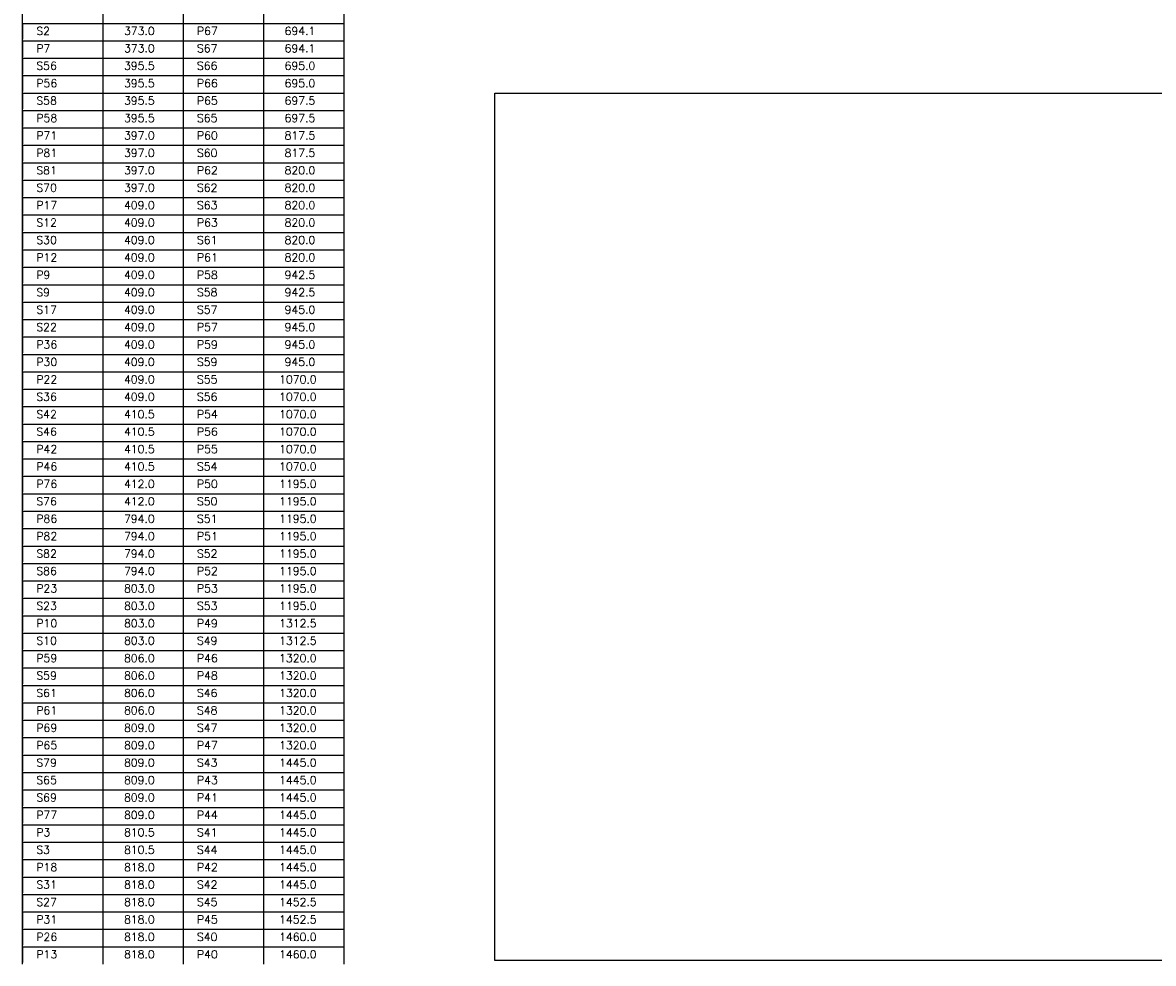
# Model space of a CAD drawing. Extents: x 0 to 119, y 0 to 84.
# Tile 12 of 14: x 61 to 89, y 37 to 60. Entities that reach past the tile are written whole.
import ezdxf

# ---------------------------------------------------------------- set-up
doc = ezdxf.new("R2010")
doc.units = 0
doc.header["$MEASUREMENT"] = 0
doc.layers.get('0').update_dxf_attribs({"linetype": 'CONTINUOUS'})
doc.layers.add('1', color=1, linetype='CONTINUOUS')
doc.styles.get("Standard").update_dxf_attribs({"font": 'ROMANS.SHX'})
picture_1 = doc.add_image_def('image2.jpg', size_in_pixel=(5000, 2480))

msp = doc.modelspace()

# ---------------------------------------------------------------- linework, layer by layer
at = {"layer": '1', "color": 1, "linetype": 'Continuous'}
for p, q in [((60.787872, 60.274248), (60.787872, 60.711748)), ((62.803955, 60.711748), (62.803955, 60.274248)), ((64.820038, 60.711748), (64.820038, 60.274248)), ((66.836121, 60.711748), (66.836121, 60.274248)), ((68.852204, 60.711748), (68.852204, 60.274248)), ((60.787872, 60.274248), (68.852204, 60.274248)), ((60.787872, 59.836748), (60.787872, 60.274248)), ((60.787872, 60.274248), (60.787872, 59.874248)), ((62.803955, 60.274248), (62.803955, 59.836748)), ((64.820038, 60.274248), (64.820038, 59.836748)), ((66.836121, 60.274248), (66.836121, 59.836748)), ((68.852204, 60.274248), (68.852204, 59.836748)), ((60.787872, 59.836748), (68.852204, 59.836748)), ((60.787872, 59.399248), (60.787872, 59.836748)), ((60.787872, 59.836748), (60.787872, 59.436748)), ((62.803955, 59.836748), (62.803955, 59.399248)), ((64.820038, 59.836748), (64.820038, 59.399248)), ((66.836121, 59.836748), (66.836121, 59.399248)), ((68.852204, 59.836748), (68.852204, 59.399248)), ((60.787872, 59.399248), (68.852204, 59.399248)), ((60.787872, 58.961748), (60.787872, 59.399248)), ((60.787872, 59.399248), (60.787872, 58.999248)), ((62.803955, 59.399248), (62.803955, 58.961748)), ((64.820038, 59.399248), (64.820038, 58.961748)), ((66.836121, 59.399248), (66.836121, 58.961748)), ((68.852204, 59.399248), (68.852204, 58.961748)), ((60.787872, 58.961748), (68.852204, 58.961748)), ((60.787872, 58.524248), (60.787872, 58.961748)), ((60.787872, 58.961748), (60.787872, 58.561748)), ((62.803955, 58.961748), (62.803955, 58.524248)), ((64.820038, 58.961748), (64.820038, 58.524248)), ((66.836121, 58.961748), (66.836121, 58.524248)), ((68.852204, 58.961748), (68.852204, 58.524248)), ((60.787872, 58.524248), (68.852204, 58.524248)), ((60.787872, 58.086748), (60.787872, 58.524248)), ((60.787872, 58.524248), (60.787872, 58.124248)), ((62.803955, 58.524248), (62.803955, 58.086748)), ((64.820038, 58.524248), (64.820038, 58.086748)), ((66.836121, 58.524248), (66.836121, 58.086748)), ((68.852204, 58.524248), (68.852204, 58.086748)), ((60.787872, 58.086748), (68.852204, 58.086748)), ((60.787872, 57.649248), (60.787872, 58.086748)), ((60.787872, 58.086748), (60.787872, 57.686748)), ((62.803955, 58.086748), (62.803955, 57.649248)), ((64.820038, 58.086748), (64.820038, 57.649248)), ((66.836121, 58.086748), (66.836121, 57.649248)), ((68.852204, 58.086748), (68.852204, 57.649248)), ((60.787872, 57.649248), (68.852204, 57.649248)), ((60.787872, 57.211748), (60.787872, 57.649248)), ((60.787872, 57.649248), (60.787872, 57.249248)), ((62.803955, 57.649248), (62.803955, 57.211748)), ((64.820038, 57.649248), (64.820038, 57.211748)), ((66.836121, 57.649248), (66.836121, 57.211748)), ((68.852204, 57.649248), (68.852204, 57.211748)), ((60.787872, 57.211748), (68.852204, 57.211748)), ((60.787872, 56.774248), (60.787872, 57.211748)), ((60.787872, 57.211748), (60.787872, 56.811748)), ((62.803955, 57.211748), (62.803955, 56.774248)), ((64.820038, 57.211748), (64.820038, 56.774248)), ((66.836121, 57.211748), (66.836121, 56.774248)), ((68.852204, 57.211748), (68.852204, 56.774248)), ((60.787872, 56.774248), (68.852204, 56.774248)), ((60.787872, 56.336748), (60.787872, 56.774248)), ((60.787872, 56.774248), (60.787872, 56.374248)), ((62.803955, 56.774248), (62.803955, 56.336748)), ((64.820038, 56.774248), (64.820038, 56.336748)), ((66.836121, 56.774248), (66.836121, 56.336748)), ((68.852204, 56.774248), (68.852204, 56.336748)), ((60.787872, 56.336748), (68.852204, 56.336748)), ((60.787872, 55.899248), (60.787872, 56.336748)), ((60.787872, 56.336748), (60.787872, 55.936748)), ((62.803955, 56.336748), (62.803955, 55.899248)), ((64.820038, 56.336748), (64.820038, 55.899248)), ((66.836121, 56.336748), (66.836121, 55.899248)), ((68.852204, 56.336748), (68.852204, 55.899248)), ((60.787872, 55.899248), (68.852204, 55.899248)), ((60.787872, 55.461748), (60.787872, 55.899248)), ((60.787872, 55.899248), (60.787872, 55.499248)), ((62.803955, 55.899248), (62.803955, 55.461748)), ((64.820038, 55.899248), (64.820038, 55.461748)), ((66.836121, 55.899248), (66.836121, 55.461748)), ((68.852204, 55.899248), (68.852204, 55.461748)), ((60.787872, 55.461748), (68.852204, 55.461748)), ((60.787872, 55.024248), (60.787872, 55.461748)), ((60.787872, 55.461748), (60.787872, 55.061748)), ((62.803955, 55.461748), (62.803955, 55.024248)), ((64.820038, 55.461748), (64.820038, 55.024248)), ((66.836121, 55.461748), (66.836121, 55.024248)), ((68.852204, 55.461748), (68.852204, 55.024248)), ((60.787872, 55.024248), (68.852204, 55.024248)), ((60.787872, 54.586748), (60.787872, 55.024248)), ((60.787872, 55.024248), (60.787872, 54.624248)), ((62.803955, 55.024248), (62.803955, 54.586748)), ((64.820038, 55.024248), (64.820038, 54.586748)), ((66.836121, 55.024248), (66.836121, 54.586748)), ((68.852204, 55.024248), (68.852204, 54.586748)), ((60.787872, 54.586748), (68.852204, 54.586748)), ((60.787872, 54.149248), (60.787872, 54.586748)), ((60.787872, 54.586748), (60.787872, 54.186748)), ((62.803955, 54.586748), (62.803955, 54.149248)), ((64.820038, 54.586748), (64.820038, 54.149248)), ((66.836121, 54.586748), (66.836121, 54.149248)), ((68.852204, 54.586748), (68.852204, 54.149248)), ((60.787872, 54.149248), (68.852204, 54.149248)), ((60.787872, 53.711748), (60.787872, 54.149248)), ((60.787872, 54.149248), (60.787872, 53.749248)), ((62.803955, 54.149248), (62.803955, 53.711748)), ((64.820038, 54.149248), (64.820038, 53.711748)), ((66.836121, 54.149248), (66.836121, 53.711748)), ((68.852204, 54.149248), (68.852204, 53.711748)), ((60.787872, 53.711748), (68.852204, 53.711748)), ((60.787872, 53.274248), (60.787872, 53.711748)), ((60.787872, 53.711748), (60.787872, 53.311748)), ((62.803955, 53.711748), (62.803955, 53.274248)), ((64.820038, 53.711748), (64.820038, 53.274248)), ((66.836121, 53.711748), (66.836121, 53.274248)), ((68.852204, 53.711748), (68.852204, 53.274248)), ((60.787872, 53.274248), (68.852204, 53.274248)), ((60.787872, 52.836748), (60.787872, 53.274248)), ((60.787872, 53.274248), (60.787872, 52.874248)), ((62.803955, 53.274248), (62.803955, 52.836748)), ((64.820038, 53.274248), (64.820038, 52.836748)), ((66.836121, 53.274248), (66.836121, 52.836748)), ((68.852204, 53.274248), (68.852204, 52.836748)), ((60.787872, 52.836748), (68.852204, 52.836748)), ((60.787872, 52.399248), (60.787872, 52.836748)), ((60.787872, 52.836748), (60.787872, 52.436748)), ((62.803955, 52.836748), (62.803955, 52.399248)), ((64.820038, 52.836748), (64.820038, 52.399248)), ((66.836121, 52.836748), (66.836121, 52.399248)), ((68.852204, 52.836748), (68.852204, 52.399248)), ((60.787872, 52.399248), (68.852204, 52.399248)), ((60.787872, 51.961748), (60.787872, 52.399248)), ((60.787872, 52.399248), (60.787872, 51.999248)), ((62.803955, 52.399248), (62.803955, 51.961748)), ((64.820038, 52.399248), (64.820038, 51.961748)), ((66.836121, 52.399248), (66.836121, 51.961748)), ((68.852204, 52.399248), (68.852204, 51.961748)), ((60.787872, 51.961748), (68.852204, 51.961748)), ((60.787872, 51.524248), (60.787872, 51.961748)), ((60.787872, 51.961748), (60.787872, 51.561748)), ((62.803955, 51.961748), (62.803955, 51.524248)), ((64.820038, 51.961748), (64.820038, 51.524248)), ((66.836121, 51.961748), (66.836121, 51.524248)), ((68.852204, 51.961748), (68.852204, 51.524248)), ((60.787872, 51.524248), (68.852204, 51.524248)), ((60.787872, 51.086748), (60.787872, 51.524248)), ((60.787872, 51.524248), (60.787872, 51.124248)), ((62.803955, 51.524248), (62.803955, 51.086748)), ((64.820038, 51.524248), (64.820038, 51.086748)), ((66.836121, 51.524248), (66.836121, 51.086748)), ((68.852204, 51.524248), (68.852204, 51.086748)), ((60.787872, 51.086748), (68.852204, 51.086748)), ((60.787872, 50.649248), (60.787872, 51.086748)), ((60.787872, 51.086748), (60.787872, 50.686748)), ((62.803955, 51.086748), (62.803955, 50.649248)), ((64.820038, 51.086748), (64.820038, 50.649248)), ((66.836121, 51.086748), (66.836121, 50.649248)), ((68.852204, 51.086748), (68.852204, 50.649248)), ((60.787872, 50.649248), (68.852204, 50.649248)), ((60.787872, 50.211748), (60.787872, 50.649248)), ((60.787872, 50.649248), (60.787872, 50.249248)), ((62.803955, 50.649248), (62.803955, 50.211748)), ((64.820038, 50.649248), (64.820038, 50.211748)), ((66.836121, 50.649248), (66.836121, 50.211748)), ((68.852204, 50.649248), (68.852204, 50.211748)), ((60.787872, 50.211748), (68.852204, 50.211748)), ((60.787872, 49.774248), (60.787872, 50.211748)), ((60.787872, 50.211748), (60.787872, 49.811748)), ((62.803955, 50.211748), (62.803955, 49.774248)), ((64.820038, 50.211748), (64.820038, 49.774248)), ((66.836121, 50.211748), (66.836121, 49.774248)), ((68.852204, 50.211748), (68.852204, 49.774248)), ((60.787872, 49.774248), (68.852204, 49.774248)), ((60.787872, 49.336748), (60.787872, 49.774248)), ((60.787872, 49.774248), (60.787872, 49.374248)), ((62.803955, 49.774248), (62.803955, 49.336748)), ((64.820038, 49.774248), (64.820038, 49.336748)), ((66.836121, 49.774248), (66.836121, 49.336748)), ((68.852204, 49.774248), (68.852204, 49.336748)), ((60.787872, 49.336748), (68.852204, 49.336748)), ((60.787872, 48.899248), (60.787872, 49.336748)), ((60.787872, 49.336748), (60.787872, 48.936748)), ((62.803955, 49.336748), (62.803955, 48.899248)), ((64.820038, 49.336748), (64.820038, 48.899248)), ((66.836121, 49.336748), (66.836121, 48.899248)), ((68.852204, 49.336748), (68.852204, 48.899248)), ((60.787872, 48.899248), (68.852204, 48.899248)), ((60.787872, 48.461748), (60.787872, 48.899248)), ((60.787872, 48.899248), (60.787872, 48.499248)), ((62.803955, 48.899248), (62.803955, 48.461748)), ((64.820038, 48.899248), (64.820038, 48.461748)), ((66.836121, 48.899248), (66.836121, 48.461748)), ((68.852204, 48.899248), (68.852204, 48.461748)), ((60.787872, 48.461748), (68.852204, 48.461748)), ((60.787872, 48.024248), (60.787872, 48.461748)), ((60.787872, 48.461748), (60.787872, 48.061748)), ((62.803955, 48.461748), (62.803955, 48.024248)), ((64.820038, 48.461748), (64.820038, 48.024248)), ((66.836121, 48.461748), (66.836121, 48.024248)), ((68.852204, 48.461748), (68.852204, 48.024248)), ((60.787872, 48.024248), (68.852204, 48.024248)), ((60.787872, 47.586748), (60.787872, 48.024248)), ((60.787872, 48.024248), (60.787872, 47.624248)), ((62.803955, 48.024248), (62.803955, 47.586748)), ((64.820038, 48.024248), (64.820038, 47.586748)), ((66.836121, 48.024248), (66.836121, 47.586748)), ((68.852204, 48.024248), (68.852204, 47.586748)), ((60.787872, 47.586748), (68.852204, 47.586748)), ((60.787872, 47.149248), (60.787872, 47.586748)), ((60.787872, 47.586748), (60.787872, 47.186748)), ((62.803955, 47.586748), (62.803955, 47.149248)), ((64.820038, 47.586748), (64.820038, 47.149248)), ((66.836121, 47.586748), (66.836121, 47.149248)), ((68.852204, 47.586748), (68.852204, 47.149248)), ((60.787872, 47.149248), (68.852204, 47.149248)), ((60.787872, 46.711748), (60.787872, 47.149248)), ((60.787872, 47.149248), (60.787872, 46.749248)), ((62.803955, 47.149248), (62.803955, 46.711748)), ((64.820038, 47.149248), (64.820038, 46.711748)), ((66.836121, 47.149248), (66.836121, 46.711748)), ((68.852204, 47.149248), (68.852204, 46.711748)), ((60.787872, 46.711748), (68.852204, 46.711748)), ((60.787872, 46.274248), (60.787872, 46.711748)), ((60.787872, 46.711748), (60.787872, 46.311748)), ((62.803955, 46.711748), (62.803955, 46.274248)), ((64.820038, 46.711748), (64.820038, 46.274248)), ((66.836121, 46.711748), (66.836121, 46.274248)), ((68.852204, 46.711748), (68.852204, 46.274248)), ((60.787872, 46.274248), (68.852204, 46.274248)), ((60.787872, 45.836748), (60.787872, 46.274248)), ((60.787872, 46.274248), (60.787872, 45.874248)), ((62.803955, 46.274248), (62.803955, 45.836748)), ((64.820038, 46.274248), (64.820038, 45.836748)), ((66.836121, 46.274248), (66.836121, 45.836748)), ((68.852204, 46.274248), (68.852204, 45.836748)), ((60.787872, 45.836748), (68.852204, 45.836748)), ((60.787872, 45.399248), (60.787872, 45.836748)), ((60.787872, 45.836748), (60.787872, 45.436748)), ((62.803955, 45.836748), (62.803955, 45.399248)), ((64.820038, 45.836748), (64.820038, 45.399248)), ((66.836121, 45.836748), (66.836121, 45.399248)), ((68.852204, 45.836748), (68.852204, 45.399248)), ((60.787872, 45.399248), (68.852204, 45.399248)), ((60.787872, 44.961748), (60.787872, 45.399248)), ((60.787872, 45.399248), (60.787872, 44.999248)), ((62.803955, 45.399248), (62.803955, 44.961748)), ((64.820038, 45.399248), (64.820038, 44.961748)), ((66.836121, 45.399248), (66.836121, 44.961748)), ((68.852204, 45.399248), (68.852204, 44.961748)), ((60.787872, 44.961748), (68.852204, 44.961748)), ((60.787872, 44.524248), (60.787872, 44.961748)), ((60.787872, 44.961748), (60.787872, 44.561748)), ((62.803955, 44.961748), (62.803955, 44.524248)), ((64.820038, 44.961748), (64.820038, 44.524248)), ((66.836121, 44.961748), (66.836121, 44.524248)), ((68.852204, 44.961748), (68.852204, 44.524248)), ((60.787872, 44.524248), (68.852204, 44.524248)), ((60.787872, 44.086748), (60.787872, 44.524248)), ((60.787872, 44.524248), (60.787872, 44.124248)), ((62.803955, 44.524248), (62.803955, 44.086748)), ((64.820038, 44.524248), (64.820038, 44.086748)), ((66.836121, 44.524248), (66.836121, 44.086748)), ((68.852204, 44.524248), (68.852204, 44.086748)), ((60.787872, 44.086748), (68.852204, 44.086748)), ((60.787872, 43.649248), (60.787872, 44.086748)), ((60.787872, 44.086748), (60.787872, 43.686748)), ((62.803955, 44.086748), (62.803955, 43.649248)), ((64.820038, 44.086748), (64.820038, 43.649248)), ((66.836121, 44.086748), (66.836121, 43.649248)), ((68.852204, 44.086748), (68.852204, 43.649248)), ((60.787872, 43.649248), (68.852204, 43.649248)), ((60.787872, 43.211748), (60.787872, 43.649248)), ((60.787872, 43.649248), (60.787872, 43.249248)), ((62.803955, 43.649248), (62.803955, 43.211748)), ((64.820038, 43.649248), (64.820038, 43.211748)), ((66.836121, 43.649248), (66.836121, 43.211748)), ((68.852204, 43.649248), (68.852204, 43.211748)), ((60.787872, 43.211748), (68.852204, 43.211748)), ((60.787872, 42.774248), (60.787872, 43.211748)), ((60.787872, 43.211748), (60.787872, 42.811748)), ((62.803955, 43.211748), (62.803955, 42.774248)), ((64.820038, 43.211748), (64.820038, 42.774248)), ((66.836121, 43.211748), (66.836121, 42.774248)), ((68.852204, 43.211748), (68.852204, 42.774248)), ((60.787872, 42.774248), (68.852204, 42.774248)), ((60.787872, 42.336748), (60.787872, 42.774248)), ((60.787872, 42.774248), (60.787872, 42.374248)), ((62.803955, 42.774248), (62.803955, 42.336748)), ((64.820038, 42.774248), (64.820038, 42.336748)), ((66.836121, 42.774248), (66.836121, 42.336748)), ((68.852204, 42.774248), (68.852204, 42.336748)), ((60.787872, 42.336748), (68.852204, 42.336748)), ((60.787872, 41.899248), (60.787872, 42.336748)), ((60.787872, 42.336748), (60.787872, 41.936748)), ((62.803955, 42.336748), (62.803955, 41.899248)), ((64.820038, 42.336748), (64.820038, 41.899248)), ((66.836121, 42.336748), (66.836121, 41.899248)), ((68.852204, 42.336748), (68.852204, 41.899248)), ((60.787872, 41.899248), (68.852204, 41.899248)), ((60.787872, 41.461748), (60.787872, 41.899248)), ((60.787872, 41.899248), (60.787872, 41.499248)), ((62.803955, 41.899248), (62.803955, 41.461748)), ((64.820038, 41.899248), (64.820038, 41.461748)), ((66.836121, 41.899248), (66.836121, 41.461748)), ((68.852204, 41.899248), (68.852204, 41.461748)), ((60.787872, 41.461748), (68.852204, 41.461748)), ((60.787872, 41.024248), (60.787872, 41.461748)), ((60.787872, 41.461748), (60.787872, 41.061748)), ((62.803955, 41.461748), (62.803955, 41.024248)), ((64.820038, 41.461748), (64.820038, 41.024248)), ((66.836121, 41.461748), (66.836121, 41.024248)), ((68.852204, 41.461748), (68.852204, 41.024248)), ((60.787872, 41.024248), (68.852204, 41.024248)), ((60.787872, 40.586748), (60.787872, 41.024248)), ((60.787872, 41.024248), (60.787872, 40.624248)), ((62.803955, 41.024248), (62.803955, 40.586748)), ((64.820038, 41.024248), (64.820038, 40.586748)), ((66.836121, 41.024248), (66.836121, 40.586748)), ((68.852204, 41.024248), (68.852204, 40.586748)), ((60.787872, 40.586748), (68.852204, 40.586748)), ((60.787872, 40.149248), (60.787872, 40.586748)), ((60.787872, 40.586748), (60.787872, 40.186748)), ((62.803955, 40.586748), (62.803955, 40.149248)), ((64.820038, 40.586748), (64.820038, 40.149248)), ((66.836121, 40.586748), (66.836121, 40.149248)), ((68.852204, 40.586748), (68.852204, 40.149248)), ((60.787872, 40.149248), (68.852204, 40.149248)), ((60.787872, 39.711748), (60.787872, 40.149248)), ((60.787872, 40.149248), (60.787872, 39.749248)), ((62.803955, 40.149248), (62.803955, 39.711748)), ((64.820038, 40.149248), (64.820038, 39.711748)), ((66.836121, 40.149248), (66.836121, 39.711748)), ((68.852204, 40.149248), (68.852204, 39.711748)), ((60.787872, 39.711748), (68.852204, 39.711748)), ((60.787872, 39.274248), (60.787872, 39.711748)), ((60.787872, 39.711748), (60.787872, 39.311748)), ((62.803955, 39.711748), (62.803955, 39.274248)), ((64.820038, 39.711748), (64.820038, 39.274248)), ((66.836121, 39.711748), (66.836121, 39.274248)), ((68.852204, 39.711748), (68.852204, 39.274248)), ((60.787872, 39.274248), (68.852204, 39.274248)), ((60.787872, 38.836748), (60.787872, 39.274248)), ((60.787872, 39.274248), (60.787872, 38.874248)), ((62.803955, 39.274248), (62.803955, 38.836748)), ((64.820038, 39.274248), (64.820038, 38.836748)), ((66.836121, 39.274248), (66.836121, 38.836748)), ((68.852204, 39.274248), (68.852204, 38.836748)), ((60.787872, 38.836748), (68.852204, 38.836748)), ((60.787872, 38.399248), (60.787872, 38.836748)), ((60.787872, 38.836748), (60.787872, 38.436748)), ((62.803955, 38.836748), (62.803955, 38.399248)), ((64.820038, 38.836748), (64.820038, 38.399248)), ((66.836121, 38.836748), (66.836121, 38.399248)), ((68.852204, 38.836748), (68.852204, 38.399248)), ((60.787872, 38.399248), (68.852204, 38.399248)), ((60.787872, 37.961748), (60.787872, 38.399248)), ((60.787872, 38.399248), (60.787872, 37.999248)), ((62.803955, 38.399248), (62.803955, 37.961748)), ((64.820038, 38.399248), (64.820038, 37.961748)), ((66.836121, 38.399248), (66.836121, 37.961748)), ((68.852204, 38.399248), (68.852204, 37.961748)), ((60.787872, 37.961748), (68.852204, 37.961748)), ((60.787872, 37.524248), (60.787872, 37.961748)), ((60.787872, 37.961748), (60.787872, 37.561748)), ((62.803955, 37.961748), (62.803955, 37.524248)), ((64.820038, 37.961748), (64.820038, 37.524248)), ((66.836121, 37.961748), (66.836121, 37.524248)), ((68.852204, 37.961748), (68.852204, 37.524248)), ((60.787872, 37.524248), (68.852204, 37.524248)), ((60.787872, 37.086748), (60.787872, 37.524248)), ((60.787872, 37.524248), (60.787872, 37.124248)), ((62.803955, 37.524248), (62.803955, 37.086748)), ((64.820038, 37.524248), (64.820038, 37.086748)), ((66.836121, 37.524248), (66.836121, 37.086748)), ((68.852204, 37.524248), (68.852204, 37.086748)), ((60.787872, 37.086748), (68.852204, 37.086748)), ((60.787872, 36.649248), (60.787872, 37.086748)), ((60.787872, 37.086748), (60.787872, 36.686748)), ((62.803955, 37.086748), (62.803955, 36.649248)), ((64.820038, 37.086748), (64.820038, 36.649248)), ((66.836121, 37.086748), (66.836121, 36.649248)), ((68.852204, 37.086748), (68.852204, 36.649248))]:
    msp.add_line(p, q, dxfattribs=at)

# ---------------------------------------------------------------- texts
for s, p in [('S2', (61.132355, 59.983299)), ('  373.0', (63.058175, 59.983299)), ('P67', (65.164521, 59.983299)), ('  694.1', (67.090341, 59.983299)), ('P7', (61.132355, 59.545799)), ('  373.0', (63.058175, 59.545799)), ('S67', (65.164521, 59.545799)), ('  694.1', (67.090341, 59.545799)), ('S56', (61.132355, 59.108299)), ('  395.5', (63.058175, 59.108299)), ('S66', (65.164521, 59.108299)), ('  695.0', (67.090341, 59.108299)), ('P56', (61.132355, 58.670799)), ('  395.5', (63.058175, 58.670799)), ('P66', (65.164521, 58.670799)), ('  695.0', (67.090341, 58.670799)), ('S58', (61.132355, 58.233299)), ('  395.5', (63.058175, 58.233299)), ('P65', (65.164521, 58.233299)), ('  697.5', (67.090341, 58.233299)), ('P58', (61.132355, 57.795799)), ('  395.5', (63.058175, 57.795799)), ('S65', (65.164521, 57.795799)), ('  697.5', (67.090341, 57.795799)), ('P71', (61.132355, 57.358299)), ('  397.0', (63.058175, 57.358299)), ('P60', (65.164521, 57.358299)), ('  817.5', (67.090341, 57.358299)), ('P81', (61.132355, 56.920799)), ('  397.0', (63.058175, 56.920799)), ('S60', (65.164521, 56.920799)), ('  817.5', (67.090341, 56.920799)), ('S81', (61.132355, 56.483299)), ('  397.0', (63.058175, 56.483299)), ('P62', (65.164521, 56.483299)), ('  820.0', (67.090341, 56.483299)), ('S70', (61.132355, 56.045799)), ('  397.0', (63.058175, 56.045799)), ('S62', (65.164521, 56.045799)), ('  820.0', (67.090341, 56.045799)), ('P17', (61.132355, 55.608299)), ('  409.0', (63.058175, 55.608299)), ('S63', (65.164521, 55.608299)), ('  820.0', (67.090341, 55.608299)), ('S12', (61.132355, 55.170799)), ('  409.0', (63.058175, 55.170799)), ('P63', (65.164521, 55.170799)), ('  820.0', (67.090341, 55.170799)), ('S30', (61.132355, 54.733299)), ('  409.0', (63.058175, 54.733299)), ('S61', (65.164521, 54.733299)), ('  820.0', (67.090341, 54.733299)), ('P12', (61.132355, 54.295799)), ('  409.0', (63.058175, 54.295799)), ('P61', (65.164521, 54.295799)), ('  820.0', (67.090341, 54.295799)), ('P9', (61.132355, 53.858299)), ('  409.0', (63.058175, 53.858299)), ('P58', (65.164521, 53.858299)), ('  942.5', (67.090341, 53.858299)), ('S9', (61.132355, 53.420799)), ('  409.0', (63.058175, 53.420799)), ('S58', (65.164521, 53.420799)), ('  942.5', (67.090341, 53.420799)), ('S17', (61.132355, 52.983299)), ('  409.0', (63.058175, 52.983299)), ('S57', (65.164521, 52.983299)), ('  945.0', (67.090341, 52.983299)), ('S22', (61.132355, 52.545799)), ('  409.0', (63.058175, 52.545799)), ('P57', (65.164521, 52.545799)), ('  945.0', (67.090341, 52.545799)), ('P36', (61.132355, 52.108299)), ('  409.0', (63.058175, 52.108299)), ('P59', (65.164521, 52.108299)), ('  945.0', (67.090341, 52.108299)), ('P30', (61.132355, 51.670799)), ('  409.0', (63.058175, 51.670799)), ('S59', (65.164521, 51.670799)), ('  945.0', (67.090341, 51.670799)), ('P22', (61.132355, 51.233299)), ('  409.0', (63.058175, 51.233299)), ('S55', (65.164521, 51.233299)), (' 1070.0', (67.090341, 51.233299)), ('S36', (61.132355, 50.795799)), ('  409.0', (63.058175, 50.795799)), ('S56', (65.164521, 50.795799)), (' 1070.0', (67.090341, 50.795799)), ('S42', (61.132355, 50.358299)), ('  410.5', (63.058175, 50.358299)), ('P54', (65.164521, 50.358299)), (' 1070.0', (67.090341, 50.358299)), ('S46', (61.132355, 49.920799)), ('  410.5', (63.058175, 49.920799)), ('P56', (65.164521, 49.920799)), (' 1070.0', (67.090341, 49.920799)), ('P42', (61.132355, 49.483299)), ('  410.5', (63.058175, 49.483299)), ('P55', (65.164521, 49.483299)), (' 1070.0', (67.090341, 49.483299)), ('P46', (61.132355, 49.045799)), ('  410.5', (63.058175, 49.045799)), ('S54', (65.164521, 49.045799)), (' 1070.0', (67.090341, 49.045799)), ('P76', (61.132355, 48.608299)), ('  412.0', (63.058175, 48.608299)), ('P50', (65.164521, 48.608299)), (' 1195.0', (67.090341, 48.608299)), ('S76', (61.132355, 48.170799)), ('  412.0', (63.058175, 48.170799)), ('S50', (65.164521, 48.170799)), (' 1195.0', (67.090341, 48.170799)), ('P86', (61.132355, 47.733299)), ('  794.0', (63.058175, 47.733299)), ('S51', (65.164521, 47.733299)), (' 1195.0', (67.090341, 47.733299)), ('P82', (61.132355, 47.295799)), ('  794.0', (63.058175, 47.295799)), ('P51', (65.164521, 47.295799)), (' 1195.0', (67.090341, 47.295799)), ('S82', (61.132355, 46.858299)), ('  794.0', (63.058175, 46.858299)), ('S52', (65.164521, 46.858299)), (' 1195.0', (67.090341, 46.858299)), ('S86', (61.132355, 46.420799)), ('  794.0', (63.058175, 46.420799)), ('P52', (65.164521, 46.420799)), (' 1195.0', (67.090341, 46.420799)), ('P23', (61.132355, 45.983299)), ('  803.0', (63.058175, 45.983299)), ('P53', (65.164521, 45.983299)), (' 1195.0', (67.090341, 45.983299)), ('S23', (61.132355, 45.545799)), ('  803.0', (63.058175, 45.545799)), ('S53', (65.164521, 45.545799)), (' 1195.0', (67.090341, 45.545799)), ('P10', (61.132355, 45.108299)), ('  803.0', (63.058175, 45.108299)), ('P49', (65.164521, 45.108299)), (' 1312.5', (67.090341, 45.108299)), ('S10', (61.132355, 44.670799)), ('  803.0', (63.058175, 44.670799)), ('S49', (65.164521, 44.670799)), (' 1312.5', (67.090341, 44.670799)), ('P59', (61.132355, 44.233299)), ('  806.0', (63.058175, 44.233299)), ('P46', (65.164521, 44.233299)), (' 1320.0', (67.090341, 44.233299)), ('S59', (61.132355, 43.795799)), ('  806.0', (63.058175, 43.795799)), ('P48', (65.164521, 43.795799)), (' 1320.0', (67.090341, 43.795799)), ('S61', (61.132355, 43.358299)), ('  806.0', (63.058175, 43.358299)), ('S46', (65.164521, 43.358299)), (' 1320.0', (67.090341, 43.358299)), ('P61', (61.132355, 42.920799)), ('  806.0', (63.058175, 42.920799)), ('S48', (65.164521, 42.920799)), (' 1320.0', (67.090341, 42.920799)), ('P69', (61.132355, 42.483299)), ('  809.0', (63.058175, 42.483299)), ('S47', (65.164521, 42.483299)), (' 1320.0', (67.090341, 42.483299)), ('P65', (61.132355, 42.045799)), ('  809.0', (63.058175, 42.045799)), ('P47', (65.164521, 42.045799)), (' 1320.0', (67.090341, 42.045799)), ('S79', (61.132355, 41.608299)), ('  809.0', (63.058175, 41.608299)), ('S43', (65.164521, 41.608299)), (' 1445.0', (67.090341, 41.608299)), ('S65', (61.132355, 41.170799)), ('  809.0', (63.058175, 41.170799)), ('P43', (65.164521, 41.170799)), (' 1445.0', (67.090341, 41.170799)), ('S69', (61.132355, 40.733299)), ('  809.0', (63.058175, 40.733299)), ('P41', (65.164521, 40.733299)), (' 1445.0', (67.090341, 40.733299)), ('P77', (61.132355, 40.295799)), ('  809.0', (63.058175, 40.295799)), ('P44', (65.164521, 40.295799)), (' 1445.0', (67.090341, 40.295799)), ('P3', (61.132355, 39.858299)), ('  810.5', (63.058175, 39.858299)), ('S41', (65.164521, 39.858299)), (' 1445.0', (67.090341, 39.858299)), ('S3', (61.132355, 39.420799)), ('  810.5', (63.058175, 39.420799)), ('S44', (65.164521, 39.420799)), (' 1445.0', (67.090341, 39.420799)), ('P18', (61.132355, 38.983299)), ('  818.0', (63.058175, 38.983299)), ('P42', (65.164521, 38.983299)), (' 1445.0', (67.090341, 38.983299)), ('S31', (61.132355, 38.545799)), ('  818.0', (63.058175, 38.545799)), ('S42', (65.164521, 38.545799)), (' 1445.0', (67.090341, 38.545799)), ('S27', (61.132355, 38.108299)), ('  818.0', (63.058175, 38.108299)), ('S45', (65.164521, 38.108299)), (' 1452.5', (67.090341, 38.108299)), ('P31', (61.132355, 37.670799)), ('  818.0', (63.058175, 37.670799)), ('P45', (65.164521, 37.670799)), (' 1452.5', (67.090341, 37.670799)), ('P26', (61.132355, 37.233299)), ('  818.0', (63.058175, 37.233299)), ('S40', (65.164521, 37.233299)), (' 1460.0', (67.090341, 37.233299)), ('P13', (61.132355, 36.795799)), ('  818.0', (63.058175, 36.795799)), ('P40', (65.164521, 36.795799)), (' 1460.0', (67.090341, 36.795799))]:
    msp.add_text(s, height=0.2, dxfattribs=at).set_placement(p)

# ---------------------------------------------------------------- pictures from other files: only their frames are drawn
at = {"linetype": 'Continuous'}
image = msp.add_image(picture_1, insert=(72.639071, 36.738697), size_in_units=(43.912365, 21.780533), dxfattribs=at)
image.dxf.flags = 15

doc.saveas('drawing.dxf')
